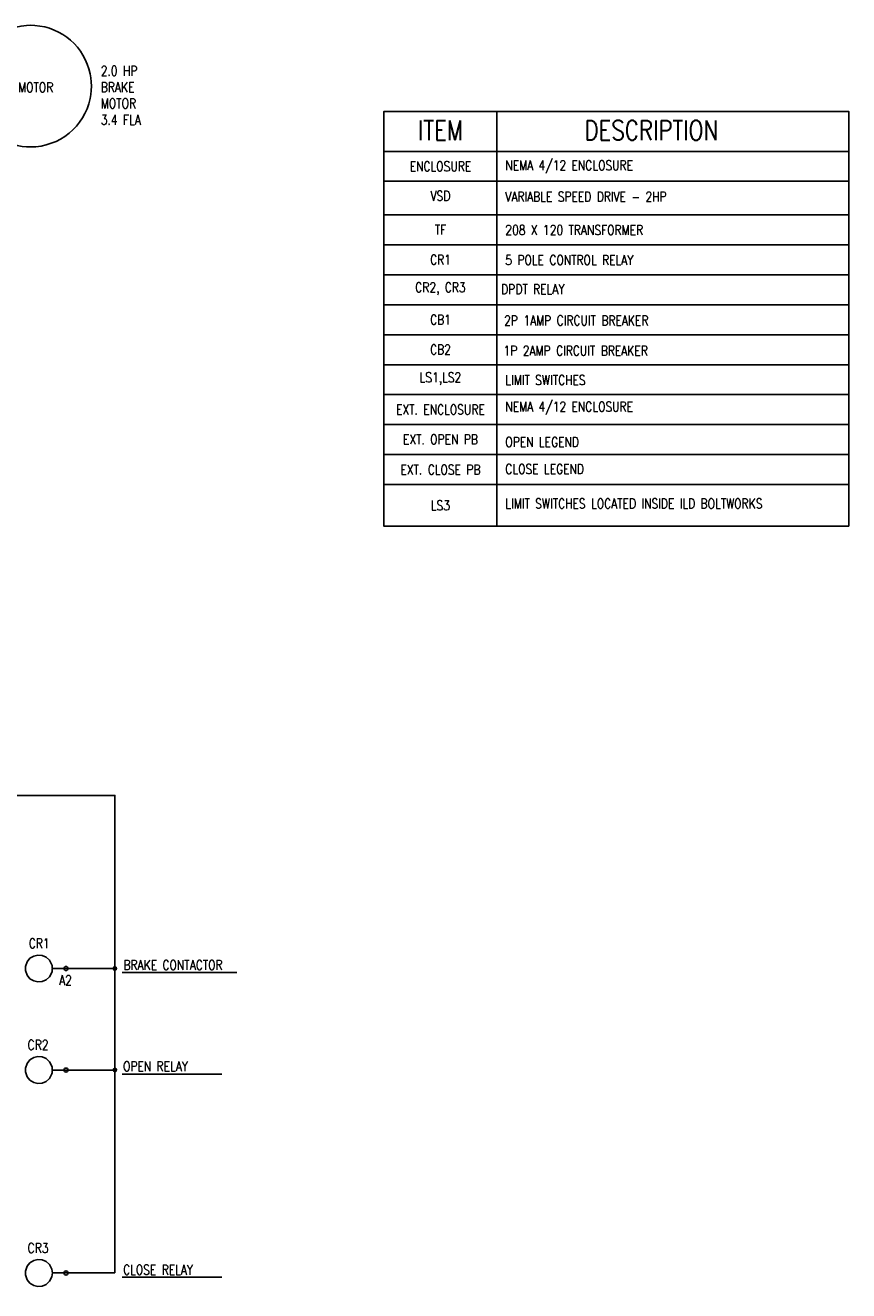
# Model space of a CAD drawing. Header units: inches. Extents: x 0 to 248, y 0 to 44.
# Tile 3 of 3: x 237 to 248, y 26 to 42. Entities that reach past the tile are written whole.
import ezdxf

# ---------------------------------------------------------------- set-up
doc = ezdxf.new("R2010")
doc.units = ezdxf.units.IN
doc.header["$MEASUREMENT"] = 0
doc.layers.add('E-ANNO-TEXT', color=2, linetype='Continuous')
doc.layers.add('E-DETL-GRPH', color=3, linetype='Continuous')
doc.styles.add('Annotative', font='romans.shx', dxfattribs={"width": 0.8, "height": 0.125})

msp = doc.modelspace()

# ---------------------------------------------------------------- linework, layer by layer
at = {"layer": 'E-ANNO-TEXT', "lineweight": -3}
msp.add_line((247.675, 37.635), (241.749, 37.635), dxfattribs=at)
msp.add_lwpolyline([(247.675, 35.574), (247.675, 40.867), (241.749, 40.867), (241.749, 35.574)], close=True, dxfattribs=at)
for points in [[(243.189, 40.867), (243.189, 35.574)], [(247.675, 40.357), (241.749, 40.357)], [(247.675, 39.975), (241.749, 39.975)], [(241.749, 39.548), (247.675, 39.548)], [(241.749, 39.165), (247.675, 39.165)], [(241.749, 38.782), (247.675, 38.782)], [(241.749, 38.4), (247.675, 38.4)], [(241.749, 38.018), (247.675, 38.018)], [(241.749, 37.253), (247.675, 37.253)], [(241.749, 36.87), (247.675, 36.87)], [(241.749, 36.488), (247.675, 36.488)], [(241.749, 36.105), (247.675, 36.105)], [(238.41, 29.877), (239.871, 29.877)], [(238.41, 28.581), (239.68, 28.581)], [(238.41, 25.991), (239.68, 25.991)]]:
    msp.add_lwpolyline(points, dxfattribs=at)
at = {"layer": 'E-DETL-GRPH', "lineweight": -3}
msp.add_lwpolyline([(237.189, 41.964, 0.355759), (236.474, 41.295), (236.468, 41.243), (236.467, 41.19), (236.468, 41.136), (236.474, 41.084, 0.3375), (237.137, 40.421), (237.189, 40.415), (237.243, 40.414, 0.35633), (238.002, 41.032), (238.011, 41.084), (238.017, 41.136), (238.019, 41.19), (238.017, 41.243), (238.011, 41.295), (238.002, 41.347, 0.336879), (237.296, 41.964), (237.243, 41.966)], format="xyb", close=True, dxfattribs=at)
for points in [[(233.711, 32.139), (238.318, 32.139), (238.318, 26.045)], [(238.318, 29.93), (237.521, 29.93)], [(237.521, 28.634), (238.318, 28.634)], [(237.177, 26.069), (237.176, 26.045), (237.177, 26.02)], [(237.513, 26.094), (237.519, 26.069), (237.521, 26.045), (238.318, 26.045)], [(237.513, 25.996), (237.519, 26.02), (237.521, 26.045)]]:
    msp.add_lwpolyline(points, dxfattribs=at)
for centre, radius in [((237.694, 29.93), 0.026), ((238.318, 29.93), 0.0215), ((237.694, 28.634), 0.026), ((238.318, 28.635), 0.0215), ((237.694, 26.045), 0.026)]:
    msp.add_circle(centre, radius, dxfattribs=at)
for points in [[(237.177, 29.906), (237.208, 29.723), (237.458, 29.704), (237.513, 29.881), (237.515, 29.889), (237.517, 29.897), (237.519, 29.906), (237.52, 29.914), (237.52, 29.922), (237.521, 29.93), (237.52, 29.938), (237.52, 29.946), (237.519, 29.954), (237.517, 29.963), (237.515, 29.971), (237.513, 29.979), (237.458, 30.156), (237.208, 30.137), (237.177, 29.954), (237.177, 29.946), (237.176, 29.938), (237.176, 29.93), (237.176, 29.922), (237.177, 29.914), (237.177, 29.906)], [(237.513, 28.683), (237.458, 28.861), (237.208, 28.842), (237.177, 28.659), (237.177, 28.651), (237.176, 28.643), (237.176, 28.634), (237.176, 28.626), (237.177, 28.618), (237.177, 28.61), (237.208, 28.427), (237.458, 28.408), (237.513, 28.586), (237.515, 28.594), (237.517, 28.602), (237.519, 28.61), (237.52, 28.618), (237.52, 28.626), (237.521, 28.634), (237.52, 28.643), (237.52, 28.651), (237.519, 28.659), (237.517, 28.667), (237.515, 28.675), (237.513, 28.683)]]:
    msp.add_open_spline(points, degree=3, knots=[0, 0, 0, 0, 1, 1, 1, 2, 2, 2, 3, 3, 3, 4, 4, 4, 5, 5, 5, 6, 6, 6, 7, 7, 7, 8, 8, 8, 8], dxfattribs=at)
for points in [[(237.513, 26.094), (237.458, 26.271), (237.208, 26.252), (237.177, 26.069)], [(237.177, 26.02), (237.208, 25.838), (237.458, 25.819), (237.513, 25.996)]]:
    msp.add_open_spline(points, degree=3, dxfattribs=at)

# ---------------------------------------------------------------- texts
at = {"layer": 'E-ANNO-TEXT', "lineweight": -3, "char_height": 0.125, "attachment_point": 1, "style": 'Annotative'}
for s, insert, width in [('2.0 HP BRAKE MOTOR 3.4 FLA', (238.138, 41.448), 0.62294), ('VARIABLE SPEED DRIVE - 2HP', (243.296, 39.842), 3.5314), ('LIMIT SWITCHES LOCATED INSIDE ILD BOLTWORKS ', (243.296, 35.926), 3.84285)]:
    msp.add_mtext(s, dxfattribs=dict(at, insert=insert, width=width))
at = {"layer": 'E-ANNO-TEXT', "lineweight": -3, "style": 'Annotative'}
for s, insert, char_height, attachment_point in [('MOTOR', (237.083, 41.112), 0.125, 7), ('ITEM', (242.469, 40.502), 0.25, 8), ('DESCRIPTION', (244.305, 40.502), 0.25, 7), ('ENCLOSURE', (242.469, 40.104), 0.125, 8), ('NEMA 4/12 ENCLOSURE', (243.296, 40.075), 0.125, 7), ('VSD', (242.469, 39.727), 0.125, 8), ('TF', (242.469, 39.296), 0.125, 8), ('208 X 120 TRANSFORMER', (243.296, 39.291), 0.125, 7), ('CR1', (242.469, 38.912), 0.125, 8), ('5 POLE CONTROL RELAY', (243.296, 38.908), 0.125, 7), ('CR2, CR3', (242.469, 38.521), 0.125, 8), ('DPDT RELAY', (243.244, 38.536), 0.125, 7), ('CB1', (242.469, 38.148), 0.125, 8), ('2P 1AMP CIRCUIT BREAKER', (243.282, 38.137), 0.125, 7), ('CB2', (242.469, 37.766), 0.125, 8), ('1P 2AMP CIRCUIT BREAKER', (243.274, 37.751), 0.125, 7), ('LS1,LS2', (242.469, 37.373), 0.125, 8), ('LIMIT SWITCHES', (243.296, 37.378), 0.125, 7), ('\\A1;NEMA 4/12 ENCLOSURE', (243.296, 36.996), 0.125, 7), ('EXT. ENCLOSURE', (242.469, 37), 0.125, 8), ('EXT. OPEN PB', (242.469, 36.619), 0.125, 8), ('OPEN LEGEND', (243.296, 36.587), 0.125, 7), ('EXT. CLOSE PB', (242.469, 36.234), 0.125, 8), ('CLOSE LEGEND', (243.296, 36.242), 0.125, 7), ('LS3', (242.469, 35.777), 0.125, 8), ('CR1', (237.22, 30.188), 0.125, 7), ('BRAKE CONTACTOR', (238.427, 29.913), 0.125, 7), ('A2', (237.607, 29.718), 0.125, 7), ('CR2', (237.205, 28.893), 0.125, 7), ('OPEN RELAY', (238.421, 28.619), 0.125, 7), ('CR3', (237.205, 26.302), 0.125, 7), ('CLOSE RELAY', (238.422, 26.023), 0.125, 7)]:
    msp.add_mtext(s, dxfattribs=dict(at, insert=insert, char_height=char_height, attachment_point=attachment_point))

doc.saveas('drawing.dxf')
